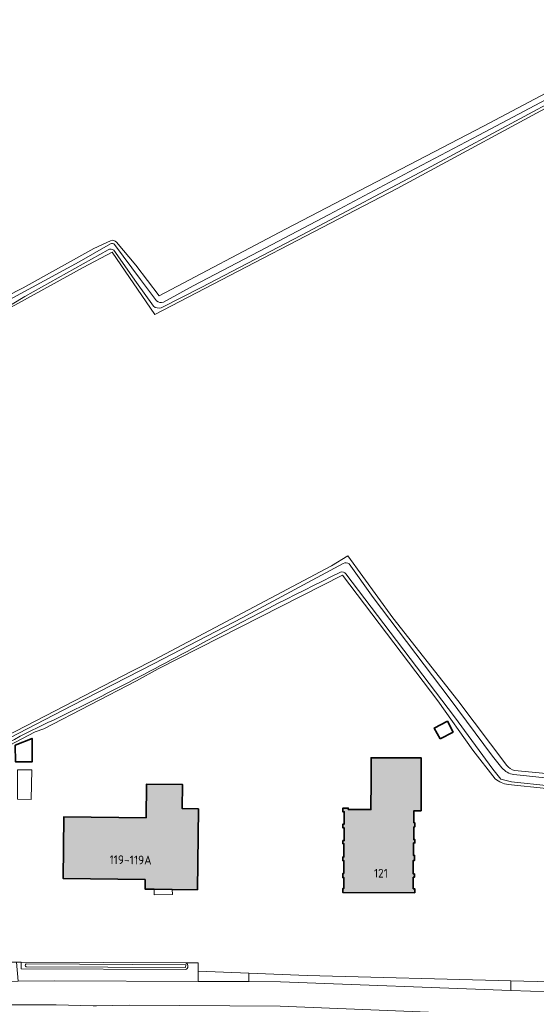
# Model space of a CAD drawing. Header units: metres. Extents: x 200031 to 204075, y 460125 to 464703.
# Tile 71 of 178: x 200471 to 200578, y 464193 to 464396. Entities that reach past the tile are written whole.
import ezdxf
from ezdxf.enums import TextEntityAlignment as Align

# ---------------------------------------------------------------- set-up
doc = ezdxf.new("R2010")
doc.units = ezdxf.units.M
doc.header["$LTSCALE"] = 2
for name, color, linetype, lineweight in [('B-WE-GR-GRAS-GV', 253, 'Continuous', 13), ('B-WE-OG-BEBOUWING-GV', 253, 'Continuous', 35), ('B-WE-OG-BEBOUWING-T18', 253, 'Continuous', 18), ('B-WE-OG-BEBOUWING_LUIFEL-GV', 253, 'Continuous', 18), ('B-WE-OG-BEBOUWING_SCHUUR-GV', 253, 'Continuous', 35), ('B-WE-OG-TERREIN_CULTUURSCHEIDING-GV', 253, 'Continuous', 18), ('B-WE-OG-TERREIN_ERF-GV', 253, 'Continuous', 18), ('B-WE-OG-WATER-GV', 253, 'Continuous', 18), ('B-WE-OG-WATER_SLOOT-GV', 253, 'Continuous', 18), ('B-WE-VH-VERHARDING_ASFALT-GV', 253, 'Continuous', 18), ('B-WE-VH-VERHARDING_BETON-A', 254, 'Continuous', 25), ('B-WE-VH-VERHARDING_HALFVERHARDING-GV', 253, 'Continuous', 18)]:
    doc.layers.add(name, color=color, linetype=linetype, lineweight=lineweight)
doc.styles.add('NLCS-ISO-M1000-T18', font='NLCS-ISO.ttf', dxfattribs={"height": 1.8})

msp = doc.modelspace()

# ---------------------------------------------------------------- hatches: boundary and pattern name
at = {"layer": 'B-WE-VH-VERHARDING_BETON-A'}
h = msp.add_hatch(color=256, dxfattribs=at)
h.dxf.hatch_style = 1
h.paths.add_polyline_path([(200543.546, 464238.892), (200543.527, 464232.917), (200538.876, 464232.943), (200538.877, 464233.222), (200537.747, 464233.229), (200537.743, 464232.463), (200538.043, 464232.461), (200538.028, 464229.939), (200537.772, 464229.94), (200537.767, 464229.139), (200538.042, 464229.137), (200538.028, 464226.539), (200537.757, 464226.54), (200537.753, 464225.882), (200537.982, 464225.88), (200537.967, 464223.17), (200537.77, 464223.172), (200537.766, 464222.38), (200537.961, 464222.378), (200537.947, 464219.783), (200537.748, 464219.785), (200537.743, 464218.927), (200537.961, 464218.925), (200537.949, 464216.651), (200537.731, 464216.653), (200537.726, 464215.854), (200552.553, 464215.771), (200552.558, 464216.596), (200552.246, 464216.597), (200552.259, 464218.986), (200552.475, 464218.985), (200552.477, 464219.663), (200552.245, 464219.664), (200552.254, 464222.463), (200552.506, 464222.463), (200552.51, 464223.491), (200552.292, 464223.492), (200552.3, 464226.045), (200552.602, 464226.044), (200552.604, 464226.72), (200552.36, 464226.721), (200552.368, 464229.341), (200552.557, 464229.34), (200552.559, 464230.197), (200552.368, 464230.197), (200552.376, 464232.689), (200553.854, 464232.684), (200553.874, 464238.859), (200553.889, 464243.56), (200543.561, 464243.593)])
h = msp.add_hatch(color=256, dxfattribs=at)
h.dxf.hatch_style = 1
h.paths.add_polyline_path([(200508.026, 464233.083), (200504.686, 464233.128), (200504.753, 464238.071), (200497.329, 464238.171), (200497.235, 464231.224), (200480.307, 464231.453), (200480.135, 464218.74), (200497.035, 464218.512), (200497.009, 464216.544), (200498.875, 464216.519), (200502.628, 464216.468), (200507.8, 464216.398)])

# ---------------------------------------------------------------- linework, layer by layer
at = {"layer": 'B-WE-GR-GRAS-GV', "flags": 128}
for points in [[(200491.159, 464349.786), (200495.084, 464345.054), (200499.928, 464338.735), (200525.931, 464352.455), (200566.734, 464373.65), (200599.408, 464390.967), (200605.077, 464394.323), (200596.649, 464404.351), (200549.985, 464463.599), (200548.458, 464465.508), (200434.772, 464407.041), (200417.248, 464397.599), (200393.74, 464385.514)], [(200605.337, 464390.374), (200595.047, 464385.268), (200585.221, 464380.451), (200548.94, 464360.844), (200499.063, 464334.865), (200490.262, 464347.723), (200484.277, 464344.557), (200460.69, 464331.568), (200427.829, 464313.95), (200406.486, 464302.453), (200386.505, 464292.165)], [(200450.317, 464329.394), (200471.888, 464340.379), (200486.469, 464348.487), (200489.907, 464350.071)], [(200424.433, 464225.331), (200494.447, 464261.504), (200498.888, 464263.76), (200535.439, 464283.13), (200538.768, 464285.195), (200548.04, 464272.394), (200561.423, 464255.37), (200571.494, 464242.003)], [(200573.125, 464240.974), (200583.927, 464239.952), (200613.774, 464237.089), (200620.194, 464236.568), (200624.165, 464236.607), (200636.196, 464237.906)]]:
    msp.add_lwpolyline(points, dxfattribs=at)
at = {"layer": 'B-WE-GR-GRAS-GV'}
for points in [[(200489.907, 464350.071, -0.3283511), (200491.159, 464349.786)], [(200571.494, 464242.003, 0.1767314), (200573.125, 464240.974)]]:
    msp.add_lwpolyline(points, format="xyb", dxfattribs=at)
at = {"layer": 'B-WE-OG-BEBOUWING-GV', "flags": 128}
for points in [[(200543.546, 464238.892), (200543.527, 464232.917), (200538.876, 464232.943), (200538.877, 464233.222), (200537.747, 464233.229), (200537.743, 464232.463), (200538.043, 464232.461), (200538.028, 464229.939), (200537.772, 464229.94), (200537.767, 464229.139), (200538.042, 464229.137), (200538.028, 464226.539), (200537.757, 464226.54), (200537.753, 464225.882), (200537.982, 464225.88), (200537.967, 464223.17), (200537.77, 464223.172), (200537.766, 464222.38), (200537.961, 464222.378), (200537.947, 464219.783), (200537.748, 464219.785), (200537.743, 464218.927), (200537.961, 464218.925), (200537.949, 464216.651), (200537.731, 464216.653), (200537.726, 464215.854), (200552.553, 464215.771), (200552.558, 464216.596), (200552.246, 464216.597), (200552.259, 464218.986), (200552.475, 464218.985), (200552.477, 464219.663), (200552.245, 464219.664), (200552.254, 464222.463), (200552.506, 464222.463), (200552.51, 464223.491), (200552.292, 464223.492), (200552.3, 464226.045), (200552.602, 464226.044), (200552.604, 464226.72), (200552.36, 464226.721), (200552.368, 464229.341), (200552.557, 464229.34), (200552.559, 464230.197), (200552.368, 464230.197), (200552.376, 464232.689), (200553.854, 464232.684), (200553.874, 464238.859), (200553.889, 464243.56), (200543.561, 464243.593)], [(200508.026, 464233.083), (200504.686, 464233.128), (200504.753, 464238.071), (200497.329, 464238.171), (200497.235, 464231.224), (200480.307, 464231.453), (200480.135, 464218.74), (200497.035, 464218.512), (200497.009, 464216.544), (200498.875, 464216.519), (200502.628, 464216.468), (200507.8, 464216.398)]]:
    msp.add_lwpolyline(points, close=True, dxfattribs=at)
at = {"layer": 'B-WE-OG-BEBOUWING_LUIFEL-GV', "flags": 128}
for points in [[(200470.728, 464235.042), (200473.578, 464235.016), (200473.679, 464241.082), (200470.746, 464241.102)], [(200498.875, 464216.519), (200498.884, 464215.38), (200502.636, 464215.411), (200502.628, 464216.468)]]:
    msp.add_lwpolyline(points, close=True, dxfattribs=at)
at = {"layer": 'B-WE-OG-BEBOUWING_SCHUUR-GV', "flags": 128}
for points in [[(200557.773, 464247.459), (200560.453, 464248.883), (200559.267, 464251.115), (200556.587, 464249.692)], [(200470.292, 464246.181), (200470.308, 464242.753), (200473.775, 464242.769), (200473.754, 464247.561)]]:
    msp.add_lwpolyline(points, close=True, dxfattribs=at)
at = {"layer": 'B-WE-OG-TERREIN_CULTUURSCHEIDING-GV', "flags": 128}
for points in [[(200471.501, 464201.117), (200471.496, 464201.479), (200470.523, 464201.483), (200470.907, 464197.558), (200478.39, 464197.622), (200507.948, 464197.524), (200507.948, 464199.653), (200507.948, 464201.324), (200505.439, 464201.335)], [(200505.339, 464199.974), (200471.501, 464200.117), (200471.501, 464201.117)]]:
    msp.add_lwpolyline(points, dxfattribs=at)
at = {"layer": 'B-WE-OG-TERREIN_CULTUURSCHEIDING-GV'}
msp.add_lwpolyline([(200505.439, 464201.335, -0.6831449), (200505.339, 464199.974)], format="xyb", dxfattribs=at)
at = {"layer": 'B-WE-OG-TERREIN_CULTUURSCHEIDING-GV', "flags": 128}
msp.add_lwpolyline([(200572.321, 464195.674), (200572.321, 464197.657), (200530.383, 464198.718), (200518.384, 464199.218), (200518.384, 464197.489), (200524.92, 464197.467)], close=True, dxfattribs=at)
at = {"layer": 'B-WE-OG-TERREIN_ERF-GV', "flags": 128}
for points in [[(200569.116, 464239.244), (200564.509, 464245.179), (200557.293, 464255.307), (200537.678, 464281.224), (200499.75, 464261.87), (200495.273, 464259.413), (200476.175, 464249.531), (200474.377, 464248.907), (200425.371, 464223.188)], [(200581.057, 464198.677), (200587.97, 464198.334), (200607.742, 464196.717), (200619.537, 464195.907), (200619.558, 464196.5), (200619.633, 464197.222), (200619.648, 464202.239), (200618.349, 464227.218), (200617.845, 464232.78), (200617.752, 464233.808), (200605.568, 464235.107), (200587.603, 464236.404), (200571.793, 464238.06)], [(200437.025, 464202.192), (200438.628, 464201.99), (200447.879, 464201.661), (200465.529, 464201.483), (200466.807, 464201.483), (200470.523, 464201.483), (200471.496, 464201.479), (200505.439, 464201.335), (200507.948, 464201.324), (200507.948, 464199.653), (200518.384, 464199.218)], [(200518.384, 464199.218), (200530.383, 464198.718), (200572.321, 464197.657), (200580.474, 464197.451), (200580.488, 464197.451)]]:
    msp.add_lwpolyline(points, dxfattribs=at)
for points in [[(200553.874, 464238.859), (200553.854, 464232.684), (200552.376, 464232.689), (200552.368, 464230.197), (200552.559, 464230.197), (200552.557, 464229.34), (200552.368, 464229.341), (200552.36, 464226.721), (200552.604, 464226.72), (200552.602, 464226.044), (200552.3, 464226.045), (200552.292, 464223.492), (200552.51, 464223.491), (200552.506, 464222.463), (200552.254, 464222.463), (200552.245, 464219.664), (200552.477, 464219.663), (200552.475, 464218.985), (200552.259, 464218.986), (200552.246, 464216.597), (200552.558, 464216.596), (200552.553, 464215.771), (200537.726, 464215.854), (200537.731, 464216.653), (200537.949, 464216.651), (200537.961, 464218.925), (200537.743, 464218.927), (200537.748, 464219.785), (200537.947, 464219.783), (200537.961, 464222.378), (200537.766, 464222.38), (200537.77, 464223.172), (200537.967, 464223.17), (200537.982, 464225.88), (200537.753, 464225.882), (200537.757, 464226.54), (200538.028, 464226.539), (200538.042, 464229.137), (200537.767, 464229.139), (200537.772, 464229.94), (200538.028, 464229.939), (200538.043, 464232.461), (200537.743, 464232.463), (200537.747, 464233.229), (200538.877, 464233.222), (200538.876, 464232.943), (200543.527, 464232.917), (200543.546, 464238.892), (200543.561, 464243.593), (200553.889, 464243.56)], [(200498.875, 464216.519), (200497.009, 464216.544), (200497.035, 464218.512), (200480.135, 464218.74), (200480.307, 464231.453), (200497.235, 464231.224), (200497.329, 464238.171), (200504.753, 464238.071), (200504.686, 464233.128), (200508.026, 464233.083), (200507.8, 464216.398), (200502.628, 464216.468)]]:
    msp.add_lwpolyline(points, close=True, dxfattribs=at)
at = {"layer": 'B-WE-OG-TERREIN_ERF-GV'}
msp.add_lwpolyline([(200571.793, 464238.06, -0.1337515), (200569.116, 464239.244)], format="xyb", dxfattribs=at)
at = {"layer": 'B-WE-OG-WATER-GV', "flags": 128}
for points in [[(200605.652, 464393.239), (200601.277, 464390.51), (200584.253, 464381.598), (200565.729, 464371.779), (200551.408, 464364.261), (200534.94, 464355.456), (200520.419, 464347.837), (200506.918, 464340.757), (200500.805, 464337.439)], [(200500.354, 464336.26), (200508.594, 464340.443), (200529.217, 464351.245), (200555.913, 464365.35), (200581.497, 464379.087), (200599.306, 464388.063), (200606.623, 464392.017), (200608.112, 464390.567), (200609.933, 464390.841)], [(200489.882, 464349.455), (200483.44, 464345.759), (200464.16, 464335.296), (200442.334, 464323.788), (200418.298, 464310.723), (200391.637, 464296.771), (200385.657, 464293.689), (200386.219, 464292.678), (200466.658, 464335.235), (200472.291, 464338.574), (200489.409, 464348.212)], [(200490.565, 464348.095), (200495.26, 464341.439), (200498.743, 464336.565)], [(200499.364, 464337.662), (200496.099, 464342.066), (200490.75, 464349.327)]]:
    msp.add_lwpolyline(points, dxfattribs=at)
at = {"layer": 'B-WE-OG-WATER-GV'}
for points in [[(200489.409, 464348.212, -0.3139499), (200490.565, 464348.095)], [(200490.75, 464349.327, 0.2933893), (200489.882, 464349.455)], [(200500.805, 464337.439, -0.2677474), (200499.364, 464337.662)], [(200498.743, 464336.565, 0.2353991), (200500.354, 464336.26)]]:
    msp.add_lwpolyline(points, format="xyb", dxfattribs=at)
at = {"layer": 'B-WE-OG-WATER_SLOOT-GV', "flags": 128}
for points in [[(200605.869, 464393.993), (200605.439, 464394.556), (200605.077, 464394.323), (200599.408, 464390.967), (200566.734, 464373.65), (200525.931, 464352.455), (200499.928, 464338.735), (200495.084, 464345.054), (200491.159, 464349.786)], [(200500.805, 464337.439), (200506.918, 464340.757), (200520.419, 464347.837), (200534.94, 464355.456), (200551.408, 464364.261), (200565.729, 464371.779), (200584.253, 464381.598), (200601.277, 464390.51), (200605.652, 464393.239)], [(200489.409, 464348.212), (200472.291, 464338.574), (200466.658, 464335.235), (200386.219, 464292.678), (200386.505, 464292.165), (200406.486, 464302.453), (200427.829, 464313.95), (200460.69, 464331.568), (200484.277, 464344.557), (200490.262, 464347.723), (200499.063, 464334.865), (200548.94, 464360.844), (200585.221, 464380.451), (200595.047, 464385.268), (200605.337, 464390.374)], [(200607.158, 464390.273), (200608.112, 464390.567), (200606.623, 464392.017), (200599.306, 464388.063), (200581.497, 464379.087), (200555.913, 464365.35), (200529.217, 464351.245), (200508.594, 464340.443), (200500.354, 464336.26)], [(200489.907, 464350.071), (200486.469, 464348.487), (200471.888, 464340.379), (200450.317, 464329.394), (200385.158, 464294.586), (200385.657, 464293.689), (200391.637, 464296.771), (200418.298, 464310.723), (200442.334, 464323.788), (200464.16, 464335.296), (200483.44, 464345.759), (200489.882, 464349.455)], [(200498.743, 464336.565), (200495.26, 464341.439), (200490.565, 464348.095)], [(200490.75, 464349.327), (200496.099, 464342.066), (200499.364, 464337.662)], [(200571.494, 464242.003), (200561.423, 464255.37), (200548.04, 464272.394), (200538.768, 464285.195), (200535.439, 464283.13), (200498.888, 464263.76), (200494.447, 464261.504), (200424.433, 464225.331), (200424.726, 464224.663), (200433.421, 464229.193), (200452.712, 464239.201), (200481.884, 464254.306), (200498.918, 464263.012), (200516.99, 464272.398), (200537.817, 464283.624)], [(200537.817, 464283.624), (200516.99, 464272.398), (200498.918, 464263.012), (200481.884, 464254.306), (200452.712, 464239.201), (200433.421, 464229.193), (200424.726, 464224.663), (200425.139, 464223.718), (200433.261, 464227.996)], [(200539.041, 464283.53), (200543.983, 464276.619), (200559.671, 464255.917), (200568.573, 464243.948), (200570.483, 464241.485)], [(200570.483, 464241.485), (200568.573, 464243.948), (200559.671, 464255.917), (200543.983, 464276.619), (200539.041, 464283.53)], [(200499.75, 464261.87), (200537.678, 464281.224), (200557.293, 464255.307), (200564.509, 464245.179), (200569.116, 464239.244)], [(200617.886, 464234.559), (200604.858, 464235.887), (200587.982, 464236.981), (200572.488, 464238.632), (200570.308, 464239.17), (200568.638, 464241.25), (200560.762, 464252.037), (200538.352, 464281.467)], [(200538.352, 464281.467), (200560.762, 464252.037), (200568.638, 464241.25), (200570.308, 464239.17), (200572.488, 464238.632), (200587.982, 464236.981), (200604.858, 464235.887), (200617.886, 464234.559)], [(200433.261, 464227.996), (200425.139, 464223.718), (200425.371, 464223.188), (200474.377, 464248.907), (200476.175, 464249.531), (200495.273, 464259.413), (200499.75, 464261.87)], [(200572.934, 464240.122), (200579.38, 464239.425), (200589.811, 464238.451), (200605.839, 464237.004), (200617.254, 464236.009)], [(200617.254, 464236.009), (200605.839, 464237.004), (200589.811, 464238.451), (200579.38, 464239.425), (200572.934, 464240.122)], [(200636.196, 464237.906), (200624.165, 464236.607), (200620.194, 464236.568), (200613.774, 464237.089), (200583.927, 464239.952), (200573.125, 464240.974)], [(200571.793, 464238.06), (200587.603, 464236.404), (200605.568, 464235.107), (200617.752, 464233.808), (200617.845, 464232.78), (200619.094, 464232.891), (200619.07, 464233.244)], [(200505.439, 464201.335), (200471.496, 464201.479), (200471.501, 464201.117), (200471.501, 464200.117), (200505.339, 464199.974)], [(200472.532, 464201.113), (200505.389, 464200.974), (200505.361, 464200.411), (200489.38, 464200.482), (200472.543, 464200.546)], [(200472.543, 464200.546), (200489.38, 464200.482), (200505.361, 464200.411), (200505.389, 464200.974), (200472.532, 464201.113)]]:
    msp.add_lwpolyline(points, dxfattribs=at)
at = {"layer": 'B-WE-OG-WATER_SLOOT-GV'}
for points in [[(200491.159, 464349.786, 0.3283511), (200489.907, 464350.071)], [(200490.565, 464348.095, 0.3139499), (200489.409, 464348.212)], [(200489.882, 464349.455, -0.2933893), (200490.75, 464349.327)], [(200499.364, 464337.662, 0.2677474), (200500.805, 464337.439)], [(200500.354, 464336.26, -0.2353991), (200498.743, 464336.565)], [(200537.817, 464283.624, -0.2415383), (200539.041, 464283.53)], [(200539.041, 464283.53, 0.2415383), (200537.817, 464283.624)], [(200537.263, 464281.803, 0.0105182), (200507.849, 464266.667)], [(200507.849, 464266.667, -0.0105182), (200537.263, 464281.803)], [(200538.352, 464281.467, 0.3061733), (200537.263, 464281.803)], [(200537.263, 464281.803, -0.3061733), (200538.352, 464281.467)], [(200507.849, 464266.667, -0.0144813), (200472.546, 464248.683)], [(200472.546, 464248.683, 0.0144813), (200507.849, 464266.667)], [(200472.546, 464248.683, -0.0037963), (200433.261, 464227.996)], [(200433.261, 464227.996, 0.0037963), (200472.546, 464248.683)], [(200570.483, 464241.485, 0.1617378), (200572.934, 464240.122)], [(200572.934, 464240.122, -0.1617378), (200570.483, 464241.485)], [(200573.125, 464240.974, -0.1767314), (200571.494, 464242.003)], [(200569.116, 464239.244, 0.1337515), (200571.793, 464238.06)], [(200472.543, 464200.546, -0.7920617), (200472.532, 464201.113)], [(200472.532, 464201.113, 0.7920617), (200472.543, 464200.546)], [(200505.339, 464199.974, 0.6831449), (200505.439, 464201.335)]]:
    msp.add_lwpolyline(points, format="xyb", dxfattribs=at)
at = {"layer": 'B-WE-VH-VERHARDING_ASFALT-GV', "flags": 128}
msp.add_lwpolyline([(200507.948, 464197.524), (200478.39, 464197.622), (200470.907, 464197.558), (200466.384, 464197.52), (200448.769, 464197.371), (200448.77, 464192.694), (200478.403, 464192.702), (200478.68, 464192.702), (200486.316, 464192.518), (200487.009, 464192.528), (200493.752, 464192.623), (200524.813, 464192.424), (200582.548, 464190.122), (200630.752, 464186.551), (200631.037, 464191.705), (200583.07, 464195.268), (200580.474, 464195.366), (200572.321, 464195.674), (200524.92, 464197.467), (200518.384, 464197.489)], close=True, dxfattribs=at)
at = {"layer": 'B-WE-VH-VERHARDING_HALFVERHARDING-GV', "flags": 128}
for points in [[(200507.948, 464199.653), (200507.948, 464197.524), (200518.384, 464197.489), (200518.384, 464199.218)], [(200572.321, 464197.657), (200572.321, 464195.674), (200580.474, 464195.366), (200580.474, 464197.451)]]:
    msp.add_lwpolyline(points, close=True, dxfattribs=at)

# ---------------------------------------------------------------- texts
at = {"layer": 'B-WE-OG-BEBOUWING-T18', "style": 'NLCS-ISO-M1000-T18'}
for s, rotation, p in [('119-119A', 359.2, (200494.035, 464222.553)), ('121', 359.7, (200545.587, 464219.81))]:
    msp.add_text(s, height=1.8, rotation=rotation, dxfattribs=at).set_placement(p, align=Align.MIDDLE)

doc.saveas('drawing.dxf')
